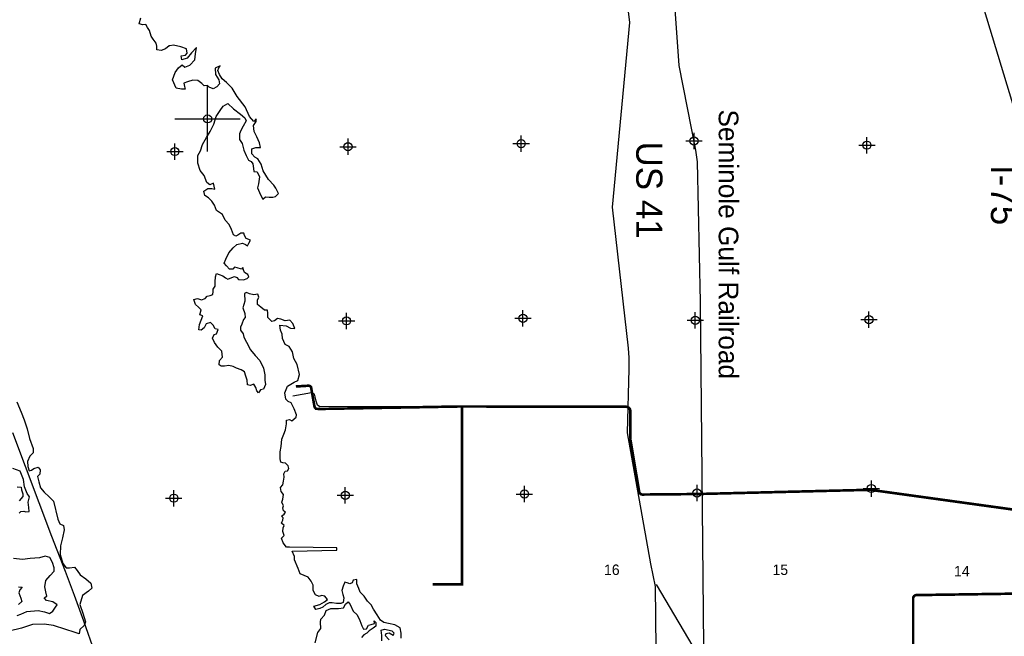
# Model space of a CAD drawing. Extents: x 192051 to 352051, y 710978 to 817615.
# Tile 7 of 85: x 215996 to 246110, y 743873 to 762744. Entities that reach past the tile are written whole.
import ezdxf
from ezdxf.enums import TextEntityAlignment as Align

# ---------------------------------------------------------------- set-up
doc = ezdxf.new("R2010")
doc.units = 0
doc.header["$LTSCALE"] = 800
doc.header["$PDMODE"] = 34
doc.header["$PDSIZE"] = 250
doc.layers.get('0').update_dxf_attribs({"linetype": 'CONTINUOUS'})
for name, color, linetype in [('MAJROADS', 9, 'CONTINUOUS'), ('RR', 13, 'CONTINUOUS'), ('SEC', 2, 'CONTINUOUS'), ('TEXT', 7, 'CONTINUOUS'), ('WATER', 4, 'CONTINUOUS'), ('WSHEDS', 3, 'CONTINUOUS')]:
    doc.layers.add(name, color=color, linetype=linetype)

# ---------------------------------------------------------------- blocks, each defined once
blk = doc.blocks.new('TICK')
at = {"color": 0}
for points in [[(500, 0), (500, 1000)], [(0, 500), (1000, 500)]]:
    blk.add_lwpolyline(points, dxfattribs=at)
blk.add_point((500, 500), dxfattribs=at)

msp = doc.modelspace()

# ---------------------------------------------------------------- linework, layer by layer
at = {"layer": 'MAJROADS', "color": 0}
for points in [[(240014, 806466), (240008, 805417), (240073, 792256), (240195, 785452), (240202, 783450), (240208, 783043), (240209, 782743), (240239, 782413), (240311, 781982), (240481, 781285), (242077, 774777), (243438, 769563), (245392, 763377), (246703, 759037)], [(234606, 762992), (234646, 762660), (234118, 757005), (234601, 752689), (234627, 752398), (234624, 752054), (234572, 750097), (235289, 746093), (235435, 745394), (235513, 737786), (235510, 735415), (235508, 733826), (235597, 732502), (235806, 729727), (236093, 726551), (236155, 725675), (236279, 721619), (236298, 721270)], [(234590, 750907), (225172, 750901), (225103, 750948), (225066, 751073), (225036, 751207), (225013, 751282), (224916, 751329), (224345, 751220)], [(215781, 750110), (216964, 746934), (217391, 745867), (217662, 745136), (217950, 744346), (218286, 743388)], [(235464, 745455), (238107, 740988), (238401, 740616), (238798, 740234), (244369, 734710), (244591, 734468), (244723, 734189), (244807, 733991), (244859, 733743), (244840, 733464), (244912, 726736), (241551, 721264), (241547, 721258)]]:
    msp.add_lwpolyline(points, dxfattribs=at)
at = {"layer": 'RR', "color": 0}
msp.add_lwpolyline([(235964, 764080), (236154, 761346), (236662, 758746), (236718, 758394), (236803, 754111), (236920, 742506)], dxfattribs=at)
msp.add_lwpolyline([(235964, 764080), (236154, 761346), (236662, 758746), (236718, 758394), (236803, 754111), (236920, 742506)], dxfattribs=at)
at = {"layer": 'SEC', "color": 0}
for p in [(231333, 758952), (236621, 759032), (220742, 758708), (226038, 758855), (241907, 758903), (225992, 753526), (231388, 753606), (236658, 753544), (241970, 753566), (242043, 748396), (220709, 748101), (225955, 748190), (231434, 748227), (236713, 748257)]:
    msp.add_point(p, dxfattribs=at)
at = {"layer": 'WATER', "color": 0}
for points in [[(227660, 743815), (227661, 743966), (227629, 744134), (227471, 744227), (227278, 744262), (227128, 744296), (227028, 744372), (226928, 744532), (226812, 744709), (226746, 744835), (226638, 744953), (226530, 745105), (226405, 745223), (226372, 745340), (226306, 745483), (226307, 745609), (226198, 745593), (226164, 745509), (226097, 745476), (226013, 745510), (225938, 745527), (225887, 745410), (225844, 745277), (225877, 745151), (225910, 745050), (225892, 744908), (225817, 744875), (225682, 744876), (225557, 744902), (225465, 744902), (225364, 744844), (225271, 744761), (225179, 744728), (225053, 744696), (224987, 744797), (225180, 744846), (225323, 744928), (225407, 745003), (225324, 745104), (225223, 745122), (225156, 745089), (225048, 745140), (224973, 745274), (224974, 745442), (224908, 745559), (224817, 745686), (224692, 745737), (224575, 745788), (224509, 745947), (224402, 746216), (224402, 746317), (224328, 746476), (225696, 746507), (225696, 746583), (224245, 746603), (224161, 746603), (224053, 746738), (224004, 746872), (224080, 746955), (224039, 747081), (224056, 747190), (224082, 747265), (224007, 747341), (224024, 747391), (224041, 747425), (224059, 747500), (224000, 747551), (224084, 747609), (224127, 747676), (224068, 747709), (224044, 747810), (224069, 747869), (224012, 747978), (224046, 748070), (224063, 748212), (223997, 748305), (223973, 748430), (224040, 748505), (224066, 748622), (224084, 748748), (224076, 748849), (224118, 748924), (224186, 748940), (224228, 749007), (224212, 749091), (224128, 749175), (224045, 749184), (223986, 749201), (223962, 749302), (223963, 749519), (223998, 749678), (224016, 749904), (224076, 750055), (224127, 750197), (224153, 750372), (224154, 750490), (224246, 750506), (224322, 750472), (224448, 750580), (224457, 750647), (224391, 750840), (224300, 751016), (224208, 751059), (224133, 751135), (224110, 751328), (224186, 751528), (224388, 751652), (224506, 751702), (224557, 751886), (224484, 752196), (224385, 752373), (224344, 752582), (224236, 752742), (224111, 752802), (224037, 752987), (224021, 753121), (223972, 753247), (223948, 753398), (224149, 753371), (224282, 753303), (224408, 753294), (224350, 753445), (224259, 753546), (224116, 753531), (223982, 753582), (223882, 753599), (223789, 753524), (223705, 753508), (223589, 753626), (223590, 753760), (223574, 753853), (223482, 753853), (223373, 753946), (223273, 754030), (223274, 754164), (223308, 754256), (223276, 754349), (223158, 754324), (223024, 754359), (222932, 754393), (222874, 754360), (222880, 754125), (222820, 753925), (222878, 753748), (222894, 753631), (222843, 753564), (222792, 753431), (222749, 753339), (222749, 753238), (222832, 753129), (222856, 753028), (222931, 752877), (223055, 752641), (223196, 752465), (223337, 752313), (223453, 752078), (223493, 751876), (223492, 751709), (223517, 751575), (223449, 751441), (223356, 751417), (223297, 751325), (223247, 751384), (223214, 751484), (223156, 751585), (223047, 751553), (222964, 751570), (222948, 751712), (222915, 751838), (222874, 751964), (222766, 752024), (222624, 752083), (222523, 752126), (222390, 752160), (222256, 752136), (222155, 752145), (222097, 752179), (222106, 752313), (222199, 752413), (222175, 752597), (222058, 752724), (221959, 752867), (221893, 752993), (221944, 753110), (222011, 753134), (222070, 753260), (221978, 753285), (221912, 753395), (221829, 753479), (221703, 753438), (221635, 753313), (221543, 753238), (221476, 753255), (221494, 753414), (221545, 753548), (221596, 753682), (221504, 753716), (221547, 753866), (221464, 753951), (221372, 754027), (221323, 754178), (221432, 754210), (221557, 754168), (221666, 754209), (221734, 754284), (221818, 754308), (221902, 754333), (221911, 754425), (221911, 754500), (221971, 754584), (221971, 754718), (221989, 754877), (222015, 754977), (222099, 754951), (222207, 754909), (222291, 754841), (222366, 754807), (222483, 754857), (222567, 754881), (222642, 754856), (222684, 754788), (222843, 754787), (222952, 754820), (223003, 754870), (222970, 754945), (222870, 755005), (222837, 755089), (222820, 755156), (222778, 755114), (222644, 755149), (222561, 755174), (222519, 755108), (222410, 755108), (222318, 755210), (222252, 755294), (222303, 755411), (222396, 755611), (222523, 755761), (222633, 755869), (222809, 755901), (222901, 755867), (222967, 755825), (223001, 755909), (223052, 756000), (222927, 756043), (222869, 756136), (222853, 756211), (222761, 756212), (222668, 756145), (222609, 756121), (222534, 756163), (222476, 756323), (222402, 756474), (222277, 756609), (222195, 756777), (222111, 756844), (222020, 756904), (221954, 757072), (221871, 757189), (221771, 757291), (221663, 757367), (221630, 757493), (221748, 757575), (221873, 757575), (221966, 757557), (221925, 757742), (221816, 757692), (221716, 757760), (221642, 757978), (221517, 758130), (221443, 758348), (221445, 758591), (221521, 758733), (221589, 758925), (221708, 759142), (221818, 759317), (221929, 759543), (222006, 759785), (222124, 759969), (222217, 760102), (222360, 760176), (222535, 760016), (222752, 759855), (222885, 759737), (222926, 759645), (222833, 759486), (222757, 759353), (222722, 759253), (222721, 759077), (222796, 758950), (222853, 758749), (222919, 758589), (222993, 758447), (223077, 758404), (223127, 758328), (223151, 758186), (223159, 758094), (223259, 758085), (223333, 757933), (223298, 757716), (223272, 757599), (223363, 757380), (223429, 757254), (223514, 757321), (223631, 757311), (223740, 757311), (223815, 757335), (223908, 757427), (223834, 757587), (223767, 757679), (223601, 757856), (223444, 758117), (223378, 758327), (223278, 758487), (223187, 758537), (223095, 758639), (223096, 758789), (223222, 758830), (223365, 758829), (223332, 758972), (223250, 759157), (223167, 759325), (223143, 759501), (223228, 759626), (223228, 759710), (223152, 759627), (223028, 759778), (222896, 760072), (222646, 760392), (222497, 760644), (222323, 760822), (222189, 760931), (222107, 761066), (222057, 761192), (222083, 761267), (222125, 761334), (221974, 761259), (221989, 761067), (222089, 760899), (222105, 760781), (222029, 760690), (221911, 760623), (221786, 760683), (221736, 760733), (221635, 760717), (221569, 760793), (221444, 760878), (221293, 760896), (221133, 760838), (221016, 760797), (221040, 760696), (221056, 760621), (220948, 760613), (220780, 760648), (220673, 760908), (220750, 761125), (220852, 761275), (220961, 761367), (221044, 761291), (221204, 761357), (221356, 761515), (221374, 761699), (221400, 761892), (221248, 761725), (221122, 761567), (220954, 761518), (220938, 761635), (221064, 761659), (221123, 761718), (221098, 761852), (220923, 761912), (220705, 761963), (220588, 761939), (220563, 761947), (220453, 761856), (220319, 761798), (220194, 761824), (220194, 761933), (220170, 762026), (220078, 762152), (220020, 762236), (219971, 762412), (219905, 762505), (219855, 762597), (219763, 762589), (219646, 762615), (219698, 762799)], [(215907, 751048), (216039, 750737), (216130, 750494), (216220, 750225), (216294, 749931), (216409, 749621), (216408, 749487), (216307, 749387), (216239, 749228), (216246, 749069), (216287, 748935), (216362, 748959), (216430, 749009), (216564, 749050), (216622, 748966), (216613, 748840), (216545, 748765), (216586, 748606), (216635, 748413), (216743, 748287), (216893, 748143), (217026, 748008), (217165, 747455), (217222, 747320), (217339, 747261), (217355, 747135), (217303, 746892), (217243, 746642), (217233, 746374), (217315, 746105), (217414, 745970), (217515, 745970), (217674, 745994), (217757, 745884), (217848, 745750), (218015, 745631), (218173, 745496), (218206, 745345), (218105, 745254), (217919, 745121), (217834, 744845), (217924, 744585), (218006, 744316), (217964, 744208), (217837, 744083), (217819, 743949), (217661, 744000), (217402, 744086), (217034, 744206), (216741, 744241), (216389, 744235), (216053, 744120), (215676, 744030)], [(215976, 747639), (216035, 747688), (216119, 747705), (216186, 747687), (216287, 747695), (216279, 747812), (216255, 747980), (216298, 748139), (216223, 748248), (216141, 748450), (216109, 748668), (216010, 748928), (215785, 749014)], [(215923, 748451), (216041, 748442), (216048, 748358), (216089, 748232), (216089, 748157), (215979, 748024)], [(215922, 744506), (216031, 744547), (216216, 744630), (216559, 744661), (216752, 744618), (216911, 744575), (217012, 744641), (217088, 744766), (217139, 744833), (217005, 744926), (216813, 744969), (216746, 745053), (216830, 745103), (216798, 745237), (216765, 745388), (216800, 745581), (216927, 745739), (217053, 745864), (217046, 745973), (216997, 746132), (216914, 746284), (216780, 746326), (216604, 746277), (216319, 746254), (216084, 746222), (215808, 746258)], [(215961, 745385), (216070, 745376), (216002, 745293), (215968, 745201), (216034, 745042), (216059, 744941), (215958, 744849)], [(225029, 743674), (225115, 743992), (225208, 744108), (225193, 744309), (225210, 744402), (225320, 744518), (225371, 744668), (225514, 744726), (225748, 744725), (225899, 744749), (225959, 744857), (226043, 744932), (226101, 744848), (226192, 744638), (226317, 744528), (226399, 744360), (226457, 744192), (226506, 744091), (226599, 744107), (226666, 744216), (226750, 744232), (226851, 744265), (226835, 744349), (226893, 744298), (226892, 744189), (226808, 744123), (226682, 744040), (226614, 743965), (226522, 743915), (226454, 743840)], [(227074, 743736), (227075, 743903), (227051, 744062), (227151, 744095), (227294, 744061), (227377, 744043), (227435, 743976), (227418, 743901), (227293, 743969), (227192, 743953), (227175, 743902), (227292, 743768)]]:
    msp.add_lwpolyline(points, dxfattribs=at)
at = {"layer": 'WSHEDS', "color": 0, "const_width": 80}
for points in [[(224442, 751519), (224820, 751542, -0.199223), (224892, 751517), (224906, 751504), (225010, 750914, 0.126024), (225031, 750869), (225057, 750836), (225168, 750832, 0.013964), (225174, 750831), (229459, 750907, -0.00489), (229461, 750907), (234547, 750898, -0.134237), (234598, 750884), (234620, 750871, -0.264156), (234669, 750785), (234671, 749918, 0.041247), (234673, 749902), (234943, 748296, 0.368611), (235043, 748212), (236683, 748227, 0.003907), (236685, 748227), (242000, 748357, -0.04051), (242016, 748356), (246992, 747668, 0.260324)], [(243325, 737418), (243322, 745035, -0.410117), (243420, 745135), (246991, 745187)]]:
    msp.add_lwpolyline(points, format="xyb", dxfattribs=at)
msp.add_lwpolyline([(229527, 750904), (229527, 745464), (228627, 745464)], dxfattribs=at)

# ---------------------------------------------------------------- block references
at = {"color": 0, "xscale": 2, "yscale": 2, "zscale": 2}
msp.add_blockref('TICK', (220742, 758708), dxfattribs=at)

# ---------------------------------------------------------------- texts
at = {"layer": 'MAJROADS', "color": 0}
for s, p in [('US 41', (234853, 759015)), ('I-75', (245701, 758297))]:
    msp.add_text(s, height=800, rotation=270, dxfattribs=at).set_placement(p)
at = {"layer": 'RR', "color": 0}
msp.add_text('Seminole Gulf Railroad', height=600, rotation=270, dxfattribs=at).set_placement((237375, 759996))
at = {"layer": 'TEXT', "color": 0}
for s, p in [('16', (234106, 745750)), ('15', (239259, 745750)), ('14', (244811, 745708))]:
    msp.add_text(s, height=320, dxfattribs=at).set_placement(p, align=Align.CENTER)

doc.saveas('drawing.dxf')
